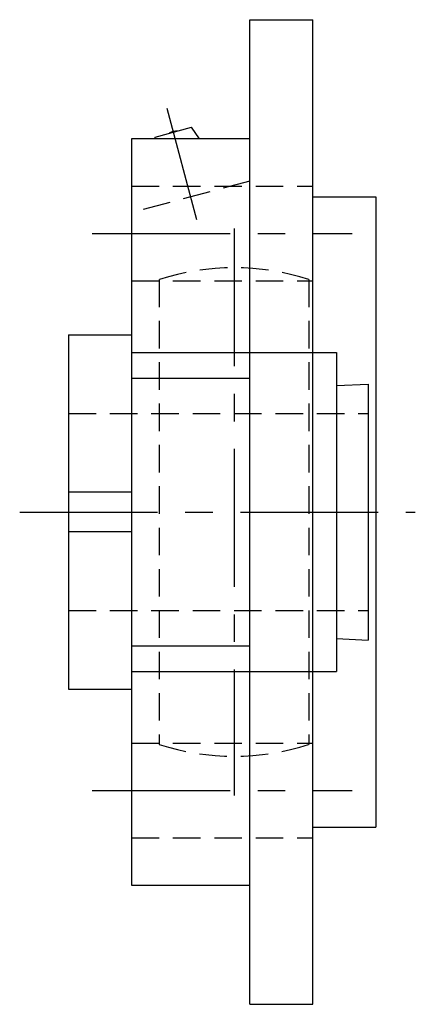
# Model space of a CAD drawing. Extents: x -68 to 138, y -68 to 138.
# Tile 8 of 9: x 88 to 138, y -62 to 63. Entities that reach past the tile are written whole.
import ezdxf

# ---------------------------------------------------------------- set-up
doc = ezdxf.new("R2010")
doc.units = 0
doc.header["$LTSCALE"] = 14
doc.linetypes.add('CENTER', pattern=[2, 1.25, -0.25, 0.25, -0.25])
doc.linetypes.add('HIDDEN', pattern=[0.375, 0.25, -0.125])
doc.layers.get('0').update_dxf_attribs({"linetype": 'CONTINUOUS'})
doc.layers.add('CENTER', color=1, linetype='CENTER')
doc.layers.add('HIDDEN', color=3, linetype='HIDDEN')

msp = doc.modelspace()

# ---------------------------------------------------------------- linework, layer by layer
for p, q in [((116.7, 62.5), (124.7, 62.5)), ((124.7, -62.5), (124.7, 62.5)), ((116.7, -62.5), (116.7, 62.5)), ((104.68, 47.6), (109.32, 48.84)), ((110.3, 47.36), (109.32, 48.84)), ((104.67, 47.36), (104.68, 47.6)), ((101.7, 47.36), (101.7, -47.36)), ((116.7, 47.36), (101.7, 47.36)), ((124.7, 40), (132.7, 40)), ((132.7, 40), (132.7, -40)), ((93.7, 22.5), (93.7, -22.5)), ((93.7, 22.5), (101.7, 22.5)), ((101.7, 22.5), (101.7, -22.5)), ((101.7, 20.25), (127.7, 20.25)), ((127.7, 20.25), (127.7, -20.25)), ((101.7, 17.01), (116.7, 17.01)), ((127.7, 16.08), (131.7, 16.25)), ((131.7, 16.25), (131.7, -16.25)), ((101.7, 2.5), (93.7, 2.5)), ((101.7, -2.5), (93.7, -2.5)), ((127.7, -16.08), (131.7, -16.25)), ((101.7, -17.01), (116.7, -17.01)), ((101.7, -20.25), (127.7, -20.25)), ((93.7, -22.5), (101.7, -22.5)), ((124.7, -40), (132.7, -40)), ((101.7, -47.36), (116.7, -47.36)), ((116.7, -62.5), (124.7, -62.5))]:
    msp.add_line(p, q)
msp.add_arc((107.39, 46.78), 1.59, 84.555, 125.445)
at = {"layer": 'CENTER', "linetype": 'CONTINUOUS'}
msp.add_line((109.98, 37.11), (106.2, 51.21), dxfattribs=at)
at = {"layer": 'CENTER'}
for p, q in [((96.7, 35.36), (129.7, 35.36)), ((114.7, 36), (114.7, -36)), ((87.5, 0), (137.7, 0)), ((96.7, -35.36), (129.7, -35.36))]:
    msp.add_line(p, q, dxfattribs=at)
at = {"layer": 'HIDDEN'}
for p, q in [((116.7, 42.02), (101.7, 38)), ((101.7, 41.36), (124.7, 41.36)), ((101.7, 29.36), (124.7, 29.36)), ((105.2, 29.51), (105.2, -29.51)), ((124.2, 29.51), (124.2, -29.51)), ((93.7, 12.5), (131.7, 12.5)), ((93.7, -12.5), (131.7, -12.5)), ((101.7, -29.36), (124.7, -29.36)), ((101.7, -41.36), (124.7, -41.36))]:
    msp.add_line(p, q, dxfattribs=at)
for start, end in [(72.1545, 107.8455), (252.1545, 287.8455)]:
    msp.add_arc((114.7, 0), 31, start, end, dxfattribs=at)

doc.saveas('drawing.dxf')
